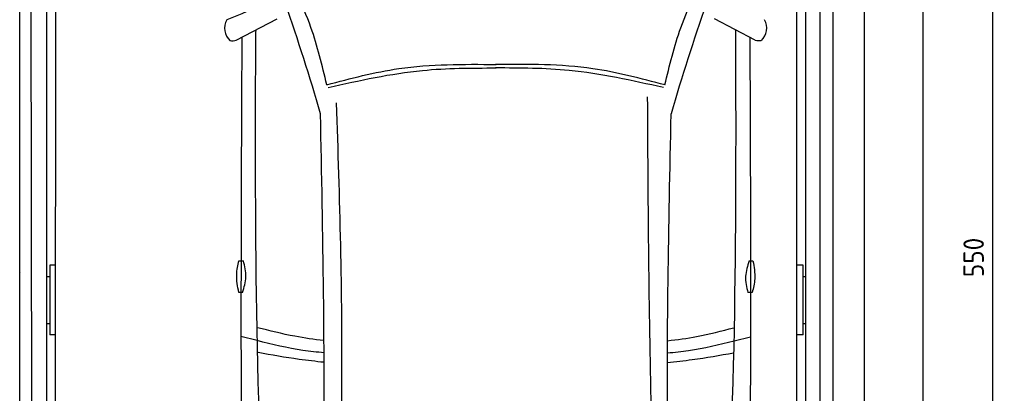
# Model space of a CAD drawing. Header units: millimetres. Extents: x 0 to 9279, y -929 to 5900.
# Tile 9 of 11: x 5907 to 9279, y 2486 to 3763. Entities that reach past the tile are written whole.
import ezdxf

# ---------------------------------------------------------------- set-up
doc = ezdxf.new("R2010")
doc.units = ezdxf.units.MM
doc.layers.add('4', color=3, linetype='Continuous')
for name, color, linetype, lineweight in [('car', 10, 'Continuous', 25), ('Gebäude', 7, 'Continuous', 25), ('Plattform', 7, 'Continuous', 25)]:
    doc.layers.add(name, color=color, linetype=linetype, lineweight=lineweight)
doc.styles.get("Standard").update_dxf_attribs({"font": 'ISOCP.SHX'})
doc.dimstyles.new('GEN-ISO', dxfattribs={"dimscale": 20, "dimtxt": 3.5, "dimasz": 2, "dimexe": 2, "dimexo": 1, "dimgap": 1.5, "dimtad": 1, "dimdec": 1, "dimlfac": 0.1, "dimdsep": 46, "dimtxsty": 'STANDARD', "dimblk": 'PUNKT', "dimcen": 2, "dimclrd": 256, "dimclre": 256, "dimclrt": 2, "dimadec": 0, "dimazin": 0, "dimtp": 0.1, "dimtm": 0.1, "dimtfac": 0.71, "dimtdec": 1, "dimtmove": 2, "dimatfit": 3, "dimldrblk": 'PUNKT', "dimfxl": 2, "dimtolj": 1, "dimarcsym": 0})

# ---------------------------------------------------------------- blocks, each defined once
blk = doc.blocks.new('Car LP')
at = {"layer": 'car'}
for p, q in [((-888, 3067.7), (-748, 3140.9)), ((889.7, 3068.2), (749.7, 3141.4)), ((-815.9, 2040.3), (-871.6, 2054.3)), ((817.6, 2039.6), (873.4, 2053.6))]:
    blk.add_line(p, q, dxfattribs=at)
for points in [[(-878.5, 2313.7), (-863.5, 2313.7)], [(869, 2313.2), (882, 2313)], [(-866.1, 2205.1), (-879.1, 2205.1)], [(879.3, 2204.5), (864.4, 2204.7)]]:
    blk.add_lwpolyline(points, dxfattribs=at)
for centre, radius, start, end in [((-6558.1, 1113.7), 6197.2, 15.94535, 19.59622), ((6559, 1108.2), 6197.2, 160.35517, 164.00603), ((-869.1, 3108.9), 58.5, 150.8177, 226.898), ((870.7, 3109.4), 58.5, 313.102, 29.1823), ((-902.4, 3121.5), 55.6, 263.2347, 285.0896), ((904.1, 3122), 55.6, 254.9104, 276.7653)]:
    blk.add_arc(centre, radius, start, end, dxfattribs=at)
for points, knots in [([(-577.9, 2915.4), (-593.6, 2981.5), (-619.1, 3088.9), (-663.2, 3189.9), (-680.2, 3228.8)], [0, 0, 0, 0, 203.213347, 330.239533, 330.239533, 330.239533, 330.239533]), ([(580.4, 2914.9), (596.1, 2980.9), (621.7, 3088.3), (665.9, 3189.3), (682.9, 3228.2)], [0, 0, 0, 0, 203.213347, 330.239533, 330.239533, 330.239533, 330.239533]), ([(-868.7, 3077.8), (-870.5, 2733.1), (-872.8, 2165.5), (-870.5, 1597.9), (-869.3, 1382.1)], [30.231792, 30.231792, 30.231792, 30.231792, 135.773846, 200.510428, 200.510428, 200.510428, 200.510428]), ([(-719.9, 532.3), (-741.2, 748.6), (-825.2, 1600.7), (-822.7, 2457.7), (-820.9, 3097.1)], [0, 0, 0, 0, 651.760698, 2567.87656, 2567.87656, 2567.87656, 2567.87656]), ([(720.3, 531.7), (741.8, 748), (826.6, 1600), (824.8, 2457), (823.5, 3096.4)], [0, 0, 0, 0, 651.760698, 2567.87656, 2567.87656, 2567.87656, 2567.87656]), ([(871.3, 3077.8), (872.8, 2728.1), (874.7, 2162.6), (871.9, 1597.2), (870.5, 1381.4)], [30.867502, 30.867502, 30.867502, 30.867502, 135.773846, 200.510428, 200.510428, 200.510428, 200.510428]), ([(-577.9, 2915.4), (-496, 2937), (-306.2, 2987), (-109.6, 2985.8), (2.1, 2985.1)], [0, 0, 0, 0, 253.181298, 586.409804, 586.409804, 586.409804, 586.409804]), ([(-572.9, 2906.2), (-465.7, 2930.1), (-276.2, 2972.3), (-82.3, 2972.8), (2.1, 2972.9)], [0, 0, 0, 0, 327.958847, 580.294452, 580.294452, 580.294452, 580.294452]), ([(575.3, 2905.7), (468.2, 2929.7), (278.8, 2972.1), (84.8, 2972.7), (0.4, 2972.9)], [0, 0, 0, 0, 327.958847, 580.294452, 580.294452, 580.294452, 580.294452]), ([(580.4, 2914.9), (498.5, 2936.5), (308.7, 2986.7), (112.2, 2985.7), (0.5, 2985.1)], [0, 0, 0, 0, 253.181298, 586.409804, 586.409804, 586.409804, 586.409804]), ([(580.3, 580), (561.7, 999.6), (527.8, 1763.9), (523.2, 2529), (521.2, 2874)], [0, 0, 0, 0, 1259.941445, 2295.01496, 2295.01496, 2295.01496, 2295.01496]), ([(-585.2, 568.2), (-557.6, 1005.1), (-509.4, 1766.4), (-533.7, 2528.7), (-544.1, 2853.5)], [0, 0, 0, 0, 1312.347302, 2286.809863, 2286.809863, 2286.809863, 2286.809863]), ([(-623.3, 604.1), (-608.8, 931.3), (-576.3, 1668.4), (-591.1, 2406.1), (-599.3, 2816.2)], [0, 0, 0, 0, 982.4164, 2212.74132, 2212.74132, 2212.74132, 2212.74132]), ([(623.8, 603.6), (609, 958.6), (578.3, 1695.7), (593.7, 2433.3), (601.7, 2815.7)], [0, 0, 0, 0, 1065.64856, 2212.719541, 2212.719541, 2212.719541, 2212.719541]), ([(-879.1, 2205.1), (-883.1, 2225.6), (-890.3, 2262), (-882.1, 2298), (-878.5, 2313.7)], [0, 0, 0, 0, 61.702274, 109.62737, 109.62737, 109.62737, 109.62737]), ([(-866.1, 2205.1), (-860.7, 2222.8), (-849.7, 2258.7), (-858.8, 2295.2), (-863.5, 2313.7)], [0, 0, 0, 0, 54.314538, 110.447745, 110.447745, 110.447745, 110.447745]), ([(869, 2313.2), (863.3, 2295.7), (851.6, 2260), (860.1, 2223.4), (864.4, 2204.7)], [0, 0, 0, 0, 54.314538, 110.447745, 110.447745, 110.447745, 110.447745]), ([(882, 2313), (885.6, 2292.5), (892.1, 2256), (883.2, 2220.1), (879.3, 2204.5)], [0, 0, 0, 0, 61.702274, 109.62737, 109.62737, 109.62737, 109.62737]), ([(-587.6, 2040.3), (-620.9, 2044.2), (-698.2, 2054.8), (-773.8, 2074.4), (-814.7, 2084.4)], [6.432991, 6.432991, 6.432991, 6.432991, 16.542425, 29.830107, 29.830107, 29.830107, 29.830107]), ([(589.6, 2039.9), (622.8, 2043.7), (700, 2054.2), (775.5, 2073.7), (816.5, 2084.2)], [6.454001, 6.454001, 6.454001, 6.454001, 16.542425, 29.830107, 29.830107, 29.830107, 29.830107]), ([(-587.2, 1998.9), (-611.5, 2000.9), (-688.6, 2008.7), (-764.1, 2027.5), (-815.9, 2040.3)], [6.556459, 6.556459, 6.556459, 6.556459, 13.869915, 29.827446, 29.827446, 29.827446, 29.827446]), ([(589.1, 1998.4), (613.4, 2000.4), (690.4, 2008.2), (765.8, 2026.8), (817.6, 2039.6)], [6.580352, 6.580352, 6.580352, 6.580352, 13.869915, 29.827446, 29.827446, 29.827446, 29.827446]), ([(-587.2, 1966.1), (-615.6, 1969), (-691.9, 1977.6), (-767.6, 1991.2), (-813.3, 1999.5)], [6.632744, 6.632744, 6.632744, 6.632744, 15.228907, 29.682847, 29.682847, 29.682847, 29.682847]), ([(589.1, 1965.6), (617.4, 1968.5), (693.7, 1977), (769.3, 1990.6), (814.9, 1998.8)], [6.659247, 6.659247, 6.659247, 6.659247, 15.228907, 29.682847, 29.682847, 29.682847, 29.682847])]:
    blk.add_open_spline(points, degree=3, knots=knots, dxfattribs=at)
for points in [[(-784, 3193.9), (-829.4, 3175.1), (-874.7, 3156.3), (-920.1, 3137.4)], [(-820.9, 3097.1), (-820.4, 3099.3), (-819.9, 3101.5), (-819.5, 3103.5)], [(823.5, 3096.4), (823, 3098.6), (822.6, 3100.8), (822.1, 3103)]]:
    blk.add_open_spline(points, degree=3, dxfattribs=at)
blk = doc.blocks.new('PUNKT')
at = {"layer": '4', "color": 0, "linetype": 'ByBlock'}
blk.add_line((-0.5, 0), (-1, 0), dxfattribs=at)
at = {"layer": '4', "color": 0, "linetype": 'ByBlock', "const_width": 0.5}
blk.add_lwpolyline([(-0.25, 0, 1), (0.25, 0, 1)], format="xyb", close=True, dxfattribs=at)
blk = doc.blocks.new('*D36')
at = {"layer": '4', "lineweight": -2, "transparency": 16777216}
for p, q in [((8820, 5700), (9279.4, 5700)), ((9239.4, 5660), (9239.4, 240.1)), ((8820, 200.1), (9279.4, 200.1))]:
    blk.add_line(p, q, dxfattribs=at)
at = {"layer": 'Defpoints', "color": 0, "transparency": 16777216}
for p in [(8800, 5700), (8800, 200.1), (9239.4, 200.1)]:
    blk.add_point(p, dxfattribs=at)
at = {"layer": '4', "lineweight": -2, "transparency": 16777216, "xscale": 40, "yscale": 40, "zscale": 40}
for p, rotation in [((9239.4, 5700), 90), ((9239.4, 200.1), 270)]:
    blk.add_blockref('PUNKT', p, dxfattribs=dict(at, rotation=rotation))
at = {"layer": '4', "color": 2, "transparency": 16777216, "insert": (9174.4, 2950.1), "char_height": 70, "attachment_point": 5, "rotation": 90}
blk.add_mtext('550', dxfattribs=at)
blk = doc.blocks.new('Gebäude_GL550_LP260')
at = {"layer": 'Gebäude'}
for p, q in [((5600, 5900), (5600, 0)), ((5400, 200), (5400, 5700))]:
    blk.add_line(p, q, dxfattribs=at)
blk = doc.blocks.new('6300_LP260_GL550')
at = {"layer": 'Plattform'}
for p, q in [((3106.9, 360.1), (3106.9, 5610.1)), ((3149.9, 360.1), (3144.9, 5610.1)), ((5800, 350.1), (5800, 5610.1)), ((5848.5, 360.2), (5847.9, 5610.1)), ((5891.5, 5610.1), (5891.5, 360.1)), ((3199.6, 350.1), (3200, 5590.1)), ((3229, 564.5), (3231, 5463.9)), ((5769, 452.1), (5769, 5463.2)), ((3210, 2924), (3210, 2685.6)), ((3229, 2924), (3210, 2924)), ((5790, 2924), (5769, 2924)), ((5790, 2685.6), (5790, 2924)), ((3110.5, 2897.4), (3110.5, 2897.6)), ((3200, 2885), (3210, 2885)), ((5790, 2885), (5800, 2885)), ((3200, 2724.2), (3210, 2724.2)), ((5790, 2724.2), (5800, 2724.2)), ((3229.9, 2685.6), (3210, 2685.6)), ((5790, 2685.6), (5769, 2685.6))]:
    blk.add_line(p, q, dxfattribs=at)

msp = doc.modelspace()

# ---------------------------------------------------------------- block references
for name, p in [('Gebäude_GL550_LP260', (3400, 0)), ('6300_LP260_GL550', (2800.03, -0.01))]:
    msp.add_blockref(name, p)
at = {"layer": 'car'}
msp.add_blockref('Car LP', (7536.5, 625.36), dxfattribs=at)

# ---------------------------------------------------------------- dimensions: what is measured, and where the dimension line sits
at = {"layer": '4'}
dim = msp.add_linear_dim(base=(9239.41, 200.11), p1=(8800, 5700), p2=(8800, 200.11), angle=90, dimstyle='GEN-ISO', override={"dimtdec": 3, "dimtolj": 0}, dxfattribs=at)
dim.commit()
dim.dimension.update_dxf_attribs({"geometry": '*D36', "text_midpoint": (9174.41, 2950.06)})

doc.saveas('drawing.dxf')
